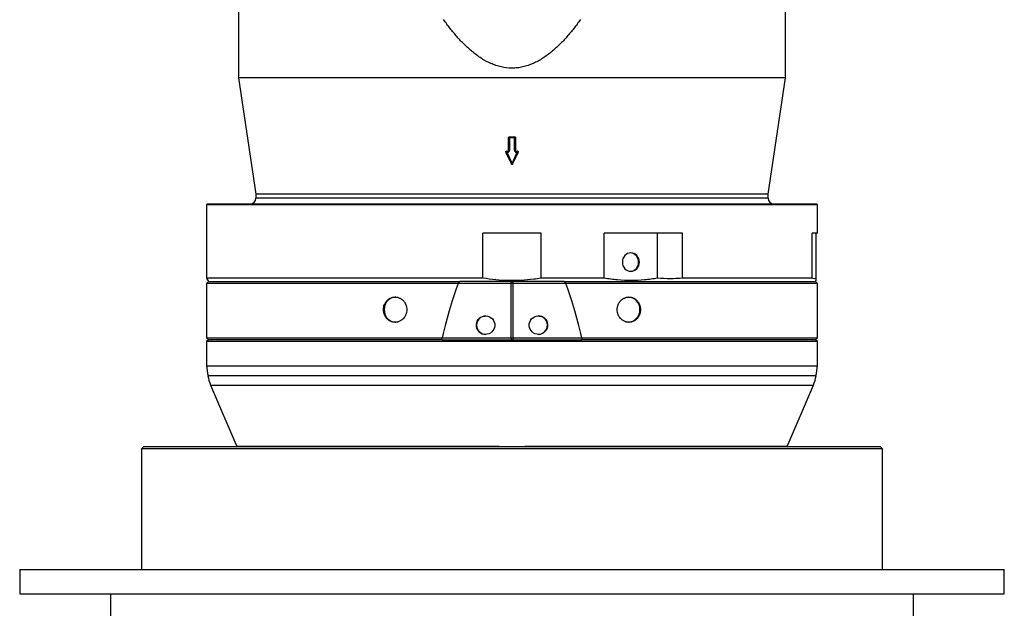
# Model space of a CAD drawing. Header units: millimetres. Extents: x 1474 to 2489, y 639 to 3445.
# Tile 2 of 6: x 1474 to 2489, y 1246 to 1853. Entities that reach past the tile are written whole.
import ezdxf

# ---------------------------------------------------------------- set-up
doc = ezdxf.new("R2010")
doc.units = ezdxf.units.MM

msp = doc.modelspace()

# ---------------------------------------------------------------- linework, layer by layer
at = {"color": 7, "linetype": 'Continuous', "lineweight": 25}
for p, q in [((1699.2, 2444.8), (1699.2, 1793.3)), ((2263.2, 1793.3), (2263.2, 2444.8)), ((1699.2, 1793.3), (1717.2, 1673.3)), ((1981.2, 1793.3), (1699.2, 1793.3)), ((2263.2, 1793.3), (1981.2, 1793.3)), ((2245.2, 1673.3), (2263.2, 1793.3)), ((1977.7, 1731.6), (1977.7, 1731.5)), ((1977.7, 1718.7), (1977.7, 1731.5)), ((1978.7, 1732.6), (1978.7, 1732.5)), ((1978.7, 1731.4), (1978.7, 1732.5)), ((1978.7, 1732.5), (1983.7, 1732.5)), ((1983.7, 1731.4), (1978.7, 1731.4)), ((1978.7, 1731.4), (1978.7, 1718.5)), ((1983.7, 1732.6), (1983.7, 1732.5)), ((1983.7, 1731.4), (1983.7, 1732.5)), ((1983.7, 1718.5), (1983.7, 1731.4)), ((1984.7, 1731.6), (1984.7, 1731.5)), ((1984.7, 1731.5), (1984.7, 1718.7)), ((1974.8, 1716.8), (1974.8, 1716.7)), ((1974.9, 1716.3), (1980.3, 1704.8)), ((1975.8, 1717.8), (1975.8, 1717.7)), ((1975.8, 1717.7), (1975.8, 1716.6)), ((1975.8, 1717.7), (1976.7, 1717.7)), ((1975.8, 1716.6), (1981.2, 1705)), ((1976.7, 1716.6), (1975.8, 1716.6)), ((1976.7, 1717.8), (1976.7, 1717.7)), ((1976.7, 1716.6), (1976.7, 1717.7)), ((1981.2, 1705), (1986.6, 1716.6)), ((1982.1, 1704.8), (1987.5, 1716.3)), ((1985.7, 1717.8), (1985.7, 1717.7)), ((1985.7, 1717.7), (1985.7, 1716.6)), ((1985.7, 1717.7), (1986.6, 1717.7)), ((1986.6, 1716.6), (1985.7, 1716.6)), ((1986.6, 1717.8), (1986.6, 1717.7)), ((1986.6, 1717.7), (1986.6, 1716.6)), ((1987.6, 1716.7), (1987.6, 1716.8)), ((1717.2, 1673.3), (1717.2, 1669.3)), ((1981.2, 1673.3), (1717.2, 1673.3)), ((2245.2, 1673.3), (1981.2, 1673.3)), ((2245.2, 1669.3), (2245.2, 1673.3)), ((1667.2, 1663.3), (1666.2, 1662.3)), ((1666.2, 1662.3), (1666.2, 1586.7)), ((1981.2, 1662.3), (1666.2, 1662.3)), ((1667.2, 1663.3), (1981.2, 1663.3)), ((1981.2, 1663.3), (2295.2, 1663.3)), ((2296.2, 1662.3), (1981.2, 1662.3)), ((2296.2, 1662.3), (2295.2, 1663.3)), ((2296.2, 1633.3), (2296.2, 1662.3)), ((2011.2, 1633.3), (1951.2, 1633.3)), ((1951.2, 1586.7), (1951.2, 1633.3)), ((2011.2, 1586.7), (2011.2, 1633.3)), ((2131.3, 1633.3), (2076.1, 1633.3)), ((2076.1, 1586.7), (2076.1, 1633.3)), ((2157, 1633.3), (2131.3, 1633.3)), ((2131.3, 1586.7), (2131.3, 1633.3)), ((2157, 1586.7), (2157, 1633.3)), ((2294.8, 1633.3), (2290.5, 1633.3)), ((2290.5, 1586.7), (2290.5, 1633.3)), ((2296.2, 1633.3), (2294.8, 1633.3)), ((2294.8, 1586.7), (2294.8, 1633.3)), ((1666.2, 1586.7), (1668.2, 1583.2)), ((1951.2, 1586.7), (1666.2, 1586.7)), ((2076.1, 1586.7), (2011.2, 1586.7)), ((2290.5, 1586.7), (2157, 1586.7)), ((2294.2, 1583.2), (2294.8, 1584.3)), ((1668.3, 1583.3), (1666.2, 1581.3)), ((1666.2, 1581.3), (1666.2, 1525.3)), ((1925.7, 1581.3), (1666.2, 1581.3)), ((1925.7, 1581.3), (1927.5, 1583.3)), ((1925.7, 1581.3), (1925.7, 1581.3)), ((1980.3, 1581.3), (1925.7, 1581.3)), ((1980.3, 1581.3), (1980.5, 1583.3)), ((1980.3, 1525.3), (1980.3, 1581.3)), ((1980.5, 1583.3), (1980.5, 1583.3)), ((1980.9, 1583.3), (1981.5, 1583.3)), ((1981.9, 1583.3), (1982.1, 1581.3)), ((1982.1, 1581.3), (1982.1, 1525.3)), ((2036.7, 1581.3), (1982.1, 1581.3)), ((2034.9, 1583.3), (2036.7, 1581.3)), ((2036.7, 1581.3), (2036.7, 1581.3)), ((2296.2, 1581.3), (2036.7, 1581.3)), ((2296.2, 1581.3), (2294.1, 1583.3)), ((2296.2, 1525.3), (2296.2, 1581.3)), ((1666.2, 1525.3), (1668.2, 1523.3)), ((1666.2, 1525.3), (1908.8, 1525.3)), ((1668.2, 1523.3), (1666.2, 1521.3)), ((1909.1, 1523.3), (1668.2, 1523.3)), ((1909.1, 1523.3), (1908.8, 1525.3)), ((1909.1, 1523.3), (2053.3, 1523.3)), ((1909.3, 1525.3), (1980.3, 1525.3)), ((1980.3, 1525.3), (1980.5, 1523.3)), ((1982.1, 1525.3), (1981.9, 1523.3)), ((1982.1, 1525.3), (2053.1, 1525.3)), ((2053.3, 1523.3), (2053.6, 1525.3)), ((2294.2, 1523.3), (2053.3, 1523.3)), ((2053.6, 1525.3), (2296.2, 1525.3)), ((2294.2, 1523.3), (2296.2, 1525.3)), ((2296.2, 1521.3), (2294.2, 1523.3)), ((1666.2, 1521.3), (1666.2, 1496.5)), ((2296.2, 1521.3), (1666.2, 1521.3)), ((2296.2, 1496.5), (2296.2, 1521.3)), ((1666.2, 1496.5), (1667.8, 1486.2)), ((1666.2, 1496.5), (1758.5, 1496.5)), ((1758.5, 1496.5), (2296.2, 1496.5)), ((2294.6, 1486.2), (2296.2, 1496.5)), ((1670.5, 1476.4), (1697.4, 1413.3)), ((2265, 1413.3), (2291.9, 1476.4)), ((1601.7, 1413.3), (1599.2, 1410.8)), ((1601.7, 1413.3), (2360.7, 1413.3)), ((1697.5, 1413.7), (1697.5, 1413.3)), ((1697.5, 1413.5), (1968.1, 1413.5)), ((1697.5, 1413.5), (1697.5, 1413.3)), ((1968.1, 1413.5), (1968.1, 1413.3)), ((1994.3, 1413.5), (2264.8, 1413.5)), ((1994.3, 1413.5), (1994.3, 1413.3)), ((2264.8, 1413.5), (2264.8, 1413.3)), ((2264.9, 1413.3), (2264.9, 1413.7)), ((2363.2, 1410.8), (2360.7, 1413.3)), ((1599.2, 1410.8), (1599.2, 1286.3)), ((2363.2, 1410.8), (1599.2, 1410.8)), ((2363.2, 1286.3), (2363.2, 1410.8)), ((1473.7, 1286.3), (1473.7, 1261.3)), ((1473.7, 1286.3), (2488.7, 1286.3)), ((2488.7, 1261.3), (2488.7, 1286.3)), ((1473.7, 1261.3), (2488.7, 1261.3)), ((1567.2, 1261.3), (1567.2, 1201.3)), ((2395.2, 1201.3), (2395.2, 1261.3))]:
    msp.add_line(p, q, dxfattribs=at)
at = {"color": 1, "linetype": 'Continuous', "lineweight": 25}
for p, q in [((1981.2, 1669.3), (1717.2, 1669.3)), ((2245.2, 1669.3), (1981.2, 1669.3)), ((1667.8, 1486.2), (1759.6, 1486.2)), ((1759.6, 1486.2), (2294.6, 1486.2)), ((1670.5, 1476.4), (1761.5, 1476.4)), ((1761.5, 1476.4), (2291.9, 1476.4))]:
    msp.add_line(p, q, dxfattribs=at)
at = {"color": 7, "linetype": 'Continuous', "lineweight": 25, "flags": 128}
for points in [[(2112.5, 1603.3), (2112.3, 1605.1), (2111.8, 1606.9), (2111, 1608.5), (2109.9, 1610), (2108.6, 1611.2), (2107.1, 1612), (2105.4, 1612.6), (2103.7, 1612.8), (2102, 1612.6), (2100.4, 1612), (2098.9, 1611.2), (2097.5, 1610), (2096.4, 1608.5), (2095.6, 1606.9), (2095.1, 1605.1), (2095, 1603.3), (2095.1, 1601.4), (2095.6, 1599.6), (2096.4, 1598), (2097.5, 1596.5), (2098.9, 1595.4), (2100.4, 1594.5), (2102, 1593.9), (2103.7, 1593.8), (2105.4, 1593.9), (2107.1, 1594.5), (2108.6, 1595.4), (2109.9, 1596.5), (2111, 1598), (2111.8, 1599.6), (2112.3, 1601.4), (2112.5, 1603.3)], [(1861.4, 1567.3), (1860.4, 1567.2), (1858.5, 1566.9), (1856.6, 1566.2), (1854.8, 1565.1), (1853.3, 1563.8), (1851.9, 1562.2), (1850.9, 1560.4), (1850.1, 1558.5), (1849.6, 1556.4), (1849.4, 1554.3), (1849.6, 1552.1), (1850.1, 1550), (1850.9, 1548.1), (1851.9, 1546.3), (1853.3, 1544.7), (1854.8, 1543.4), (1856.6, 1542.4), (1858.5, 1541.7), (1860.4, 1541.3), (1861.4, 1541.3)]]:
    msp.add_lwpolyline(points, dxfattribs=at)
at = {"color": 7, "linetype": 'Continuous', "lineweight": 25}
for centre, radius, start, end in [((1978.7, 1731.5), 0.995, 89.6827, 179.6795), ((1978.5, 1733.2), 1.81, 245.3777, 277.7484), ((1983.7, 1731.5), 0.995, 0.3205, 90.3173), ((1983.9, 1733.2), 1.81, 262.2516, 294.6223), ((1975.8, 1716.7), 1, 180, 205.245), ((1976.7, 1718.7), 0.994, 269.681, 359.6813), ((1976.7, 1718.6), 1.99, 269.6831, 359.6792), ((1978.5, 1720.3), 1.81, 245.3725, 277.7502), ((1983.9, 1720.3), 1.81, 262.2498, 294.6275), ((1985.7, 1718.6), 1.99, 180.3208, 270.3169), ((1985.7, 1718.7), 0.994, 180.3187, 270.319), ((1986.6, 1716.7), 1, 334.755, 0), ((1981.2, 1705.2), 1, 205.245, 334.755), ((1711.2, 1669.3), 6, 270, 0), ((2251.2, 1669.3), 6, 180, 270), ((2102.5, 1603.6), 9.18, 357.8039, 84.908), ((2102.5, 1602.9), 9.18, 275.092, 2.1961), ((2100.5, 1554.8), 12.5, 357.7018, 87.7666), ((2100.5, 1553.8), 12.5, 272.2335, 2.2979), ((1954.1, 1538.3), 9.48, 90.1092, 180.109), ((2008.3, 1538.3), 9.5, 270.1633, 89.8367), ((1954.1, 1538.2), 9.48, 179.8912, 269.8902), ((1707.3, 1492.1), 40, 188.5132, 203.0338), ((2255.1, 1492.1), 40, 336.9662, 351.4868)]:
    msp.add_arc(centre, radius, start, end, dxfattribs=at)
at = {"color": 1, "linetype": 'Continuous', "lineweight": 25}
for centre, radius, start, end in [((1975.8, 1716.7), 0.995, 89.6974, 179.6666), ((1974.8, 1718), 1.75, 271.3723, 302.8146), ((1986.6, 1716.7), 0.993, 0.2301, 90.4059), ((1987.6, 1718), 1.75, 237.1854, 268.6277), ((1980.3, 1706.5), 1.75, 271.3752, 302.8117), ((1982.1, 1706.5), 1.75, 237.1883, 268.6248)]:
    msp.add_arc(centre, radius, start, end, dxfattribs=at)
at = {"color": 7, "linetype": 'Continuous', "lineweight": 25}
for centre, major_axis, ratio, start_param, end_param in [((1981.2, 1774.5), (279.1, 0), 0.150038, 4.703432, 4.721346), ((1981.2, 1759.3), (276.8, 0), 0.150038, 4.692772, 4.696133), ((1981.2, 1759.3), (276.8, 0), 0.150038, 4.728645, 4.732006), ((1981.2, -7402.8), (-27.5, 9020.4), 0.034788, 0.089668, 0.143035), ((1981.2, -7402.8), (27.5, 9020.4), 0.034788, 6.140151, 6.193517), ((1981.2, 1213.6), (-232.2, 232.2), 0.916331, 5.684561, 5.686163), ((1981.2, 1213.6), (232.2, 232.2), 0.916331, 0.597023, 0.598624)]:
    msp.add_ellipse(centre, major_axis=major_axis, ratio=ratio, start_param=start_param, end_param=end_param, dxfattribs=at)
for centre, major_axis in [((1954, 1538.3), (-3.15, 8.97)), ((2008.4, 1538.3), (3.15, 8.97))]:
    msp.add_ellipse(centre, major_axis=major_axis, ratio=0.99513, dxfattribs=at)
for points, knots in [([(2051.7, 1853.3), (2049.5, 1850.2), (2047.3, 1847.2), (2042.7, 1841.4), (2040.3, 1838.5), (2035.4, 1833), (2032.9, 1830.2), (2028.9, 1826.3), (2027.6, 1825), (2024.8, 1822.5), (2023.4, 1821.3), (2019, 1817.7), (2016, 1815.5), (2011.3, 1812.5), (2009.7, 1811.5), (2007.2, 1810.1), (2006.4, 1809.7), (2004.7, 1808.9), (2003.9, 1808.5), (1999.6, 1806.6), (1996, 1805.4), (1991.4, 1804.3), (1990.5, 1804.1), (1988.6, 1803.8), (1987.7, 1803.7), (1984.9, 1803.4), (1983, 1803.3), (1977.4, 1803.3), (1973.7, 1803.7), (1969.1, 1804.8), (1968.1, 1805), (1966.3, 1805.5), (1965.4, 1805.8), (1962.8, 1806.7), (1961, 1807.4), (1957.6, 1808.9), (1955.9, 1809.7), (1953.5, 1811.1), (1952.6, 1811.5), (1951, 1812.5), (1950.2, 1813), (1946.3, 1815.5), (1943.3, 1817.8), (1937.6, 1822.5), (1934.8, 1825), (1929.5, 1830.2), (1927, 1832.9), (1922.1, 1838.5), (1919.7, 1841.4), (1915.1, 1847.2), (1912.9, 1850.2), (1910.7, 1853.3)], [0, 0, 0, 0, 0.0625, 0.0625, 0.125, 0.125, 0.1875, 0.1875, 0.21875, 0.21875, 0.25, 0.25, 0.3125, 0.3125, 0.34375, 0.34375, 0.359375, 0.359375, 0.375, 0.375, 0.4375, 0.4375, 0.453125, 0.453125, 0.46875, 0.46875, 0.5, 0.5, 0.5625, 0.5625, 0.578125, 0.578125, 0.59375, 0.59375, 0.625, 0.625, 0.65625, 0.65625, 0.671875, 0.671875, 0.6875, 0.6875, 0.75, 0.75, 0.8125, 0.8125, 0.875, 0.875, 0.9375, 0.9375, 1, 1, 1, 1]), ([(1977.7, 1731.6), (1977.7, 1731.6), (1977.7, 1731.8), (1977.8, 1732), (1978, 1732.3), (1978.3, 1732.5), (1978.5, 1732.6), (1978.7, 1732.6), (1978.7, 1732.6)], [0, 0, 0, 0, 0.068261, 0.282881, 0.497508, 0.712151, 0.926809, 1, 1, 1, 1]), ([(1983.7, 1732.6), (1983.8, 1732.6), (1984, 1732.6), (1984.3, 1732.4), (1984.6, 1732.1), (1984.7, 1731.9), (1984.7, 1731.7), (1984.7, 1731.6)], [0, 0, 0, 0, 0.214578, 0.429287, 0.643985, 0.858677, 1, 1, 1, 1]), ([(1974.8, 1716.8), (1974.8, 1716.9), (1974.8, 1717.1), (1974.9, 1717.4), (1975.2, 1717.6), (1975.5, 1717.8), (1975.7, 1717.8), (1975.8, 1717.8)], [0, 0, 0, 0, 0.186825, 0.401428, 0.616056, 0.830733, 1, 1, 1, 1]), ([(1976.7, 1717.8), (1976.8, 1717.8), (1977, 1717.8), (1977.3, 1718), (1977.6, 1718.2), (1977.7, 1718.5), (1977.7, 1718.7), (1977.7, 1718.8)], [0, 0, 0, 0, 0.214597, 0.4293169, 0.6440275, 0.8587188, 1, 1, 1, 1]), ([(1984.7, 1718.8), (1984.7, 1718.8), (1984.7, 1718.6), (1984.7, 1718.4), (1984.9, 1718.1), (1985.2, 1717.9), (1985.5, 1717.8), (1985.6, 1717.8), (1985.7, 1717.8)], [0, 0, 0, 0, 0.023047, 0.237683, 0.452319, 0.666974, 0.88164, 1, 1, 1, 1]), ([(1986.6, 1717.8), (1986.7, 1717.8), (1987, 1717.8), (1987.3, 1717.6), (1987.5, 1717.3), (1987.6, 1717.1), (1987.6, 1716.9), (1987.6, 1716.8)], [0, 0, 0, 0, 0.214674, 0.429473, 0.644267, 0.859003, 1, 1, 1, 1]), ([(2011.2, 1586.7), (2008.7, 1586.3), (2001.9, 1585.3), (1990.7, 1584.3), (1977.6, 1584.1), (1964.4, 1584.8), (1955.6, 1586.1), (1951.2, 1586.7)], [0, 0, 0, 0, 0.1270765, 0.3430394, 0.5589969, 0.7794934, 1, 1, 1, 1]), ([(2131.3, 1586.7), (2126.8, 1586), (2117.8, 1584.6), (2104, 1584.1), (2090, 1584.6), (2080.7, 1586), (2076.1, 1586.7)], [0, 0, 0, 0, 0.246616, 0.493218, 0.746601, 1, 1, 1, 1]), ([(2157, 1586.7), (2152.7, 1586.4), (2144.2, 1585.8), (2135.6, 1586.4), (2131.3, 1586.7)], [0, 0, 0, 0, 0.4983016, 1, 1, 1, 1]), ([(2294.8, 1584.3), (2294.8, 1584.3), (2294.8, 1584.2), (2294.8, 1584.9), (2294.8, 1586.1), (2294.8, 1586.7)], [0, 0, 0, 0, 0.117994, 0.558987, 1, 1, 1, 1]), ([(1668.2, 1583.3), (1668.3, 1583.3), (1668.6, 1583.3), (1670.7, 1583.3), (1674, 1583.3), (1678.6, 1583.3), (1684.6, 1583.3), (1691.8, 1583.3), (1700.3, 1583.3), (1709.9, 1583.3), (1720.8, 1583.3), (1732.7, 1583.3), (1745.7, 1583.3), (1759.7, 1583.3), (1774.7, 1583.3), (1790.5, 1583.3), (1807.2, 1583.3), (1824.6, 1583.3), (1842.7, 1583.3), (1860.3, 1583.3), (1877.5, 1583.3), (1893.9, 1583.3), (1910.6, 1583.3), (1921.9, 1583.3), (1927.5, 1583.3)], [0, 0, 0, 0, 0.046802, 0.093604, 0.140406, 0.187208, 0.23401, 0.280812, 0.327614, 0.374416, 0.421218, 0.46802, 0.514822, 0.561624, 0.608426, 0.655228, 0.70203, 0.748832, 0.795634, 0.842436, 0.881827, 0.921218, 0.960609, 1, 1, 1, 1]), ([(1980.5, 1583.3), (1979.9, 1583.3), (1978.8, 1583.3), (1977, 1583.3), (1975.3, 1583.3), (1973.6, 1583.3), (1971.9, 1583.3), (1970.2, 1583.3), (1968.4, 1583.3), (1966.7, 1583.3), (1965, 1583.3), (1963.3, 1583.3), (1961.6, 1583.3), (1959.9, 1583.3), (1958.2, 1583.3), (1956.5, 1583.3), (1954.7, 1583.3), (1953, 1583.3), (1951.3, 1583.3), (1949.6, 1583.3), (1947.9, 1583.3), (1946.2, 1583.3), (1944.5, 1583.3), (1942.8, 1583.3), (1941.1, 1583.3), (1939.4, 1583.3), (1937.7, 1583.3), (1936, 1583.3), (1934.3, 1583.3), (1932.6, 1583.3), (1930.9, 1583.3), (1929.2, 1583.3), (1928.1, 1583.3), (1927.5, 1583.3)], [0, 0, 0, 0, 0.032357, 0.064698, 0.097024, 0.129336, 0.161634, 0.193921, 0.226197, 0.258462, 0.290718, 0.322966, 0.355207, 0.387441, 0.41967, 0.451895, 0.484116, 0.516335, 0.548553, 0.58077, 0.612988, 0.645207, 0.677429, 0.709654, 0.741884, 0.774119, 0.806361, 0.83861, 0.870867, 0.903134, 0.935411, 0.967699, 1, 1, 1, 1]), ([(1982.1, 1581.3), (1982, 1581.3), (1981.8, 1581.3), (1981.5, 1581.3), (1981.2, 1581.3), (1980.9, 1581.3), (1980.6, 1581.3), (1980.4, 1581.3), (1980.3, 1581.3)], [0, 0, 0, 0, 0.166667, 0.333333, 0.5, 0.666667, 0.833333, 1, 1, 1, 1]), ([(1981.9, 1583.3), (1981.7, 1583.3), (1981.2, 1583.3), (1980.7, 1583.3), (1980.5, 1583.3)], [0, 0, 0, 0, 0.500045, 1, 1, 1, 1]), ([(2034.9, 1583.3), (2034.3, 1583.3), (2033.2, 1583.3), (2031.5, 1583.3), (2029.8, 1583.3), (2028.1, 1583.3), (2026.4, 1583.3), (2024.7, 1583.3), (2023, 1583.3), (2021.3, 1583.3), (2019.6, 1583.3), (2017.9, 1583.3), (2016.2, 1583.3), (2014.5, 1583.3), (2012.8, 1583.3), (2011.1, 1583.3), (2009.4, 1583.3), (2007.7, 1583.3), (2005.9, 1583.3), (2004.2, 1583.3), (2002.5, 1583.3), (2000.8, 1583.3), (1999.1, 1583.3), (1997.4, 1583.3), (1995.7, 1583.3), (1993.9, 1583.3), (1992.2, 1583.3), (1990.5, 1583.3), (1988.8, 1583.3), (1987.1, 1583.3), (1985.4, 1583.3), (1983.6, 1583.3), (1982.5, 1583.3), (1981.9, 1583.3)], [0, 0, 0, 0, 0.032299, 0.064586, 0.096862, 0.129128, 0.161384, 0.193632, 0.225873, 0.258108, 0.290337, 0.322562, 0.354783, 0.387002, 0.41922, 0.451437, 0.483654, 0.515873, 0.548095, 0.58032, 0.612549, 0.644784, 0.677025, 0.709273, 0.74153, 0.773796, 0.806072, 0.83836, 0.87066, 0.902973, 0.9353, 0.967642, 1, 1, 1, 1]), ([(2034.9, 1583.3), (2040.5, 1583.3), (2051.8, 1583.3), (2068.5, 1583.3), (2084.9, 1583.3), (2102, 1583.3), (2119.7, 1583.3), (2137.8, 1583.3), (2155.2, 1583.3), (2171.9, 1583.3), (2187.7, 1583.3), (2202.7, 1583.3), (2216.7, 1583.3), (2229.7, 1583.3), (2241.6, 1583.3), (2252.5, 1583.3), (2262.1, 1583.3), (2270.6, 1583.3), (2277.8, 1583.3), (2283.7, 1583.3), (2288.4, 1583.3), (2291.7, 1583.3), (2293.8, 1583.3), (2294.1, 1583.3), (2294.2, 1583.3)], [0, 0, 0, 0, 0.039391, 0.0787819, 0.1181729, 0.1575638, 0.2043658, 0.2511678, 0.2979698, 0.3447719, 0.3915739, 0.4383759, 0.4851779, 0.5319799, 0.5787819, 0.6255839, 0.6723859, 0.7191879, 0.7659899, 0.812792, 0.859594, 0.906396, 0.953198, 1, 1, 1, 1]), ([(1872.8, 1554.3), (1872.8, 1555.1), (1872.7, 1556), (1872.5, 1557.2), (1872.4, 1557.6), (1872.1, 1558.4), (1872, 1558.8), (1871.5, 1560), (1871.2, 1560.8), (1870.5, 1561.8), (1870.3, 1562.2), (1869.7, 1562.8), (1869.5, 1563.2), (1868.6, 1564.1), (1868, 1564.6), (1867, 1565.3), (1866.7, 1565.5), (1866, 1565.9), (1865.3, 1566.3), (1864.5, 1566.6), (1863.8, 1566.8), (1863.4, 1566.9), (1862.2, 1567.2), (1861.4, 1567.3), (1860.3, 1567.3), (1859.9, 1567.2), (1859.1, 1567.2), (1858.7, 1567.1), (1857.5, 1566.8), (1856.8, 1566.6), (1855.7, 1566.1), (1855.4, 1565.9), (1854.7, 1565.5), (1854.3, 1565.3), (1853.4, 1564.6), (1852.8, 1564.1), (1851.7, 1562.9), (1851.2, 1562.2), (1850.5, 1561.1), (1850.3, 1560.8), (1850, 1560), (1849.8, 1559.6), (1849.3, 1558.5), (1849.1, 1557.6), (1848.9, 1556.4), (1848.8, 1556), (1848.8, 1555.1), (1848.7, 1554.7), (1848.7, 1553.4), (1848.8, 1552.6), (1849, 1551.3), (1849.1, 1550.9), (1849.4, 1550.1), (1849.6, 1549.3), (1850, 1548.5), (1850.3, 1547.8), (1850.5, 1547.4), (1851.2, 1546.3), (1851.7, 1545.7), (1852.5, 1544.8), (1852.8, 1544.5), (1853.4, 1543.9), (1853.7, 1543.7), (1854.7, 1543), (1855.3, 1542.6), (1856.4, 1542.1), (1856.8, 1541.9), (1857.5, 1541.7), (1857.9, 1541.6), (1859.1, 1541.3), (1859.8, 1541.3), (1861, 1541.3), (1861.4, 1541.3), (1862.2, 1541.4), (1862.6, 1541.4), (1863.4, 1541.6), (1863.8, 1541.7), (1864.5, 1541.9), (1864.9, 1542.1), (1866, 1542.6), (1866.7, 1543), (1868, 1543.9), (1868.6, 1544.5), (1869.8, 1545.7), (1870.3, 1546.3), (1870.9, 1547.4), (1871.1, 1547.7), (1871.5, 1548.5), (1871.8, 1549.3), (1872.1, 1550.1), (1872.4, 1550.9), (1872.4, 1551.3), (1872.7, 1552.6), (1872.8, 1553.4), (1872.8, 1554.3)], [0, 0, 0, 0, 0.03125, 0.03125, 0.046875, 0.046875, 0.0625, 0.0625, 0.09375, 0.09375, 0.109375, 0.109375, 0.125, 0.125, 0.15625, 0.15625, 0.171875, 0.171875, 0.1875, 0.203125, 0.203125, 0.21875, 0.21875, 0.25, 0.25, 0.265625, 0.265625, 0.28125, 0.28125, 0.3125, 0.3125, 0.328125, 0.328125, 0.34375, 0.34375, 0.375, 0.375, 0.40625, 0.40625, 0.421875, 0.421875, 0.4375, 0.4375, 0.46875, 0.46875, 0.484375, 0.484375, 0.5, 0.5, 0.53125, 0.53125, 0.546875, 0.546875, 0.5625, 0.578125, 0.578125, 0.59375, 0.59375, 0.625, 0.625, 0.640625, 0.640625, 0.65625, 0.65625, 0.6875, 0.6875, 0.703125, 0.703125, 0.71875, 0.71875, 0.75, 0.75, 0.765625, 0.765625, 0.78125, 0.78125, 0.796875, 0.796875, 0.8125, 0.8125, 0.84375, 0.84375, 0.875, 0.875, 0.90625, 0.90625, 0.921875, 0.921875, 0.9375, 0.953125, 0.953125, 0.96875, 0.96875, 1, 1, 1, 1]), ([(2113.7, 1554.3), (2113.7, 1555.1), (2113.6, 1556), (2113.3, 1557.2), (2113.3, 1557.6), (2113, 1558.4), (2112.9, 1558.8), (2112.5, 1560), (2112.1, 1560.8), (2111.4, 1561.8), (2111.2, 1562.2), (2110.7, 1562.8), (2110.5, 1563.2), (2109.6, 1564.1), (2109, 1564.6), (2108.1, 1565.3), (2107.7, 1565.5), (2107, 1565.9), (2106.3, 1566.3), (2105.6, 1566.6), (2104.9, 1566.8), (2104.5, 1566.9), (2103.3, 1567.2), (2102.5, 1567.3), (2101.4, 1567.3), (2101, 1567.2), (2100.2, 1567.2), (2099.8, 1567.1), (2098.6, 1566.8), (2097.9, 1566.6), (2096.8, 1566.1), (2096.4, 1565.9), (2095.7, 1565.5), (2095.4, 1565.3), (2094.4, 1564.6), (2093.8, 1564.1), (2092.6, 1562.9), (2092.1, 1562.2), (2091.5, 1561.1), (2091.3, 1560.8), (2090.9, 1560), (2090.7, 1559.6), (2090.3, 1558.5), (2090, 1557.6), (2089.8, 1556.4), (2089.7, 1556), (2089.7, 1555.1), (2089.6, 1554.7), (2089.6, 1553.4), (2089.7, 1552.6), (2089.9, 1551.3), (2090, 1550.9), (2090.3, 1550.1), (2090.5, 1549.3), (2090.9, 1548.5), (2091.3, 1547.8), (2091.5, 1547.4), (2092.1, 1546.3), (2092.6, 1545.7), (2093.5, 1544.8), (2093.8, 1544.5), (2094.4, 1543.9), (2094.7, 1543.7), (2095.7, 1543), (2096.4, 1542.6), (2097.5, 1542.1), (2097.9, 1541.9), (2098.6, 1541.7), (2099, 1541.6), (2100.2, 1541.3), (2100.9, 1541.3), (2102.1, 1541.3), (2102.5, 1541.3), (2103.3, 1541.4), (2103.7, 1541.4), (2104.5, 1541.6), (2104.8, 1541.7), (2105.6, 1541.9), (2106, 1542.1), (2107, 1542.6), (2107.7, 1543), (2109, 1543.9), (2109.6, 1544.5), (2110.7, 1545.7), (2111.2, 1546.3), (2111.9, 1547.4), (2112.1, 1547.7), (2112.4, 1548.5), (2112.8, 1549.3), (2113, 1550.1), (2113.3, 1550.9), (2113.3, 1551.3), (2113.6, 1552.6), (2113.7, 1553.4), (2113.7, 1554.3)], [0, 0, 0, 0, 0.03125, 0.03125, 0.046875, 0.046875, 0.0625, 0.0625, 0.09375, 0.09375, 0.109375, 0.109375, 0.125, 0.125, 0.15625, 0.15625, 0.171875, 0.171875, 0.1875, 0.203125, 0.203125, 0.21875, 0.21875, 0.25, 0.25, 0.265625, 0.265625, 0.28125, 0.28125, 0.3125, 0.3125, 0.328125, 0.328125, 0.34375, 0.34375, 0.375, 0.375, 0.40625, 0.40625, 0.421875, 0.421875, 0.4375, 0.4375, 0.46875, 0.46875, 0.484375, 0.484375, 0.5, 0.5, 0.53125, 0.53125, 0.546875, 0.546875, 0.5625, 0.578125, 0.578125, 0.59375, 0.59375, 0.625, 0.625, 0.640625, 0.640625, 0.65625, 0.65625, 0.6875, 0.6875, 0.703125, 0.703125, 0.71875, 0.71875, 0.75, 0.75, 0.765625, 0.765625, 0.78125, 0.78125, 0.796875, 0.796875, 0.8125, 0.8125, 0.84375, 0.84375, 0.875, 0.875, 0.90625, 0.90625, 0.921875, 0.921875, 0.9375, 0.953125, 0.953125, 0.96875, 0.96875, 1, 1, 1, 1]), ([(1980.3, 1525.3), (1980.4, 1525.3), (1980.6, 1525.3), (1980.9, 1525.3), (1981.2, 1525.3), (1981.5, 1525.3), (1981.8, 1525.3), (1982, 1525.3), (1982.1, 1525.3)], [0, 0, 0, 0, 0.166667, 0.333333, 0.5, 0.666667, 0.833333, 1, 1, 1, 1])]:
    msp.add_open_spline(points, degree=3, knots=knots, dxfattribs=at)
for points in [[(2294.8, 1586.7), (2293.3, 1585.9), (2291.9, 1585.9), (2290.5, 1586.7)], [(1981.9, 1583.3), (1981.9, 1583.3), (1981.9, 1583.3), (1981.9, 1583.3)]]:
    msp.add_open_spline(points, degree=3, dxfattribs=at)

doc.saveas('drawing.dxf')
